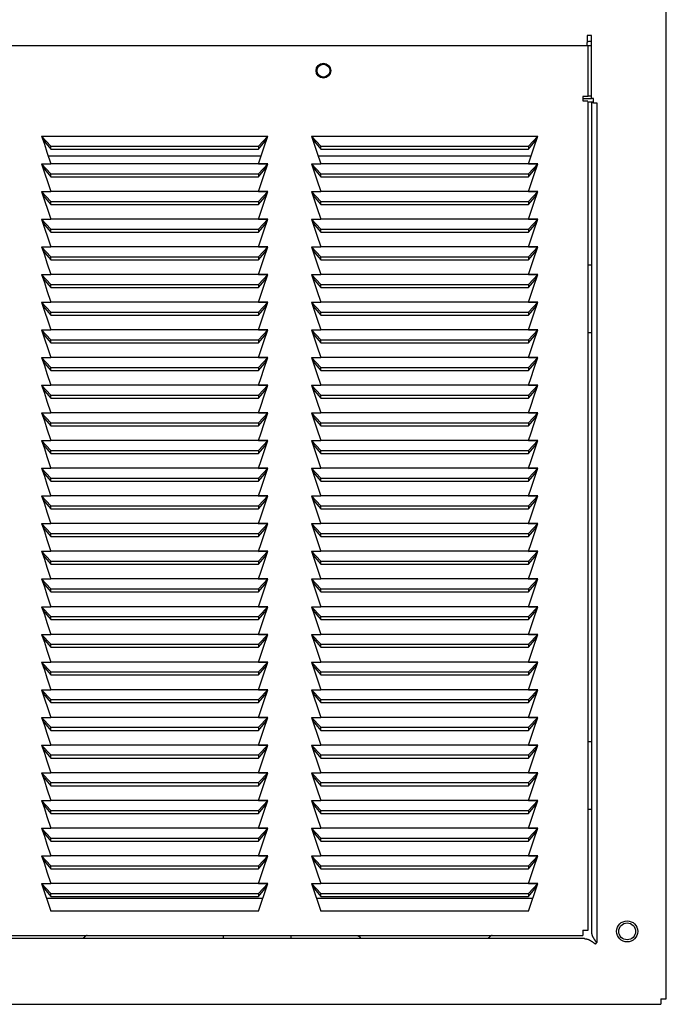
# Model space of a CAD drawing. Extents: x 8 to 124, y 2 to 77.
# Tile 2 of 11: x 17.94 to 27.52, y 6.29 to 20.87. Entities that reach past the tile are written whole.
import ezdxf

# ---------------------------------------------------------------- set-up
doc = ezdxf.new("R2010")
doc.units = 0
doc.layers.add('BODY', color=3, linetype='CONTINUOUS')

msp = doc.modelspace()

# ---------------------------------------------------------------- linework, layer by layer
at = {"layer": 'BODY', "linetype": 'CONTINUOUS'}
for p, q in [((27.521, 6.367), (27.521, 56.364)), ((26.347, 20.636), (26.347, 20.588)), ((26.41, 20.636), (26.347, 20.636)), ((26.347, 20.588), (26.347, 20.531)), ((26.41, 19.703), (26.41, 20.636)), ((9.518, 20.491), (26.363, 20.491)), ((26.347, 20.514), (26.347, 20.531)), ((26.347, 20.492), (26.347, 20.514)), ((26.347, 20.491), (26.347, 20.492)), ((26.363, 19.733), (26.363, 20.491)), ((26.363, 20.491), (26.41, 20.491)), ((26.392, 20.551), (26.41, 20.551)), ((26.282, 19.733), (26.282, 19.671)), ((26.363, 19.733), (26.282, 19.733)), ((26.282, 19.705), (26.41, 19.705)), ((26.363, 19.741), (26.41, 19.741)), ((26.44, 19.703), (26.41, 19.703)), ((26.44, 19.64), (26.44, 19.703)), ((26.282, 19.671), (26.357, 19.671)), ((26.357, 19.655), (26.44, 19.655)), ((26.363, 7.386), (26.363, 19.655)), ((26.41, 19.64), (26.41, 7.362)), ((26.44, 19.64), (26.41, 19.64)), ((26.44, 19.64), (26.491, 19.64)), ((26.491, 19.64), (26.491, 7.199)), ((18.266, 19.146), (21.616, 19.146)), ((18.404, 18.999), (18.266, 19.146)), ((21.616, 19.146), (21.477, 18.999)), ((22.266, 19.146), (25.616, 19.146)), ((22.404, 18.999), (22.266, 19.146)), ((25.616, 19.146), (25.477, 18.999)), ((18.283, 19.094), (18.404, 18.954)), ((18.404, 18.954), (18.404, 18.999)), ((18.404, 18.999), (21.477, 18.999)), ((21.477, 18.954), (21.598, 19.094)), ((21.477, 18.999), (21.477, 18.954)), ((22.283, 19.094), (22.404, 18.954)), ((22.404, 18.999), (25.477, 18.999)), ((22.404, 18.954), (22.404, 18.999)), ((25.477, 18.954), (25.598, 19.094)), ((25.477, 18.999), (25.477, 18.954)), ((18.364, 18.855), (21.518, 18.855)), ((18.404, 18.954), (21.477, 18.954)), ((22.364, 18.855), (25.518, 18.855)), ((22.404, 18.954), (25.477, 18.954)), ((18.266, 18.736), (18.404, 18.736)), ((18.404, 18.589), (18.266, 18.736)), ((18.266, 18.736), (18.404, 18.325)), ((18.283, 18.684), (18.404, 18.544)), ((21.478, 18.736), (18.404, 18.736)), ((21.616, 18.736), (21.477, 18.589)), ((21.477, 18.544), (21.598, 18.684)), ((21.616, 18.736), (21.478, 18.736)), ((21.478, 18.735), (21.616, 18.736)), ((22.266, 18.736), (22.404, 18.736)), ((22.404, 18.589), (22.266, 18.736)), ((22.283, 18.684), (22.404, 18.544)), ((25.478, 18.736), (22.404, 18.736)), ((25.616, 18.736), (25.477, 18.589)), ((25.477, 18.544), (25.598, 18.684)), ((25.616, 18.736), (25.478, 18.736)), ((25.478, 18.735), (25.616, 18.736)), ((18.404, 18.544), (18.404, 18.589)), ((18.404, 18.589), (21.477, 18.589)), ((18.404, 18.544), (21.477, 18.544)), ((21.477, 18.589), (21.477, 18.544)), ((22.404, 18.544), (22.404, 18.589)), ((22.404, 18.589), (25.477, 18.589)), ((22.404, 18.544), (25.477, 18.544)), ((25.477, 18.589), (25.477, 18.544)), ((18.266, 18.326), (18.404, 18.326)), ((18.404, 18.179), (18.266, 18.326)), ((18.266, 18.326), (18.404, 17.915)), ((18.283, 18.274), (18.404, 18.134)), ((21.478, 18.326), (18.404, 18.326)), ((21.616, 18.326), (21.477, 18.179)), ((21.477, 18.134), (21.598, 18.274)), ((21.616, 18.326), (21.478, 18.326)), ((21.478, 18.325), (21.616, 18.326)), ((22.266, 18.326), (22.404, 18.326)), ((22.404, 18.179), (22.266, 18.326)), ((22.283, 18.274), (22.404, 18.134)), ((25.478, 18.326), (22.404, 18.326)), ((25.616, 18.326), (25.477, 18.179)), ((25.477, 18.134), (25.598, 18.274)), ((25.616, 18.326), (25.478, 18.326)), ((25.478, 18.325), (25.616, 18.326)), ((18.404, 18.134), (18.404, 18.179)), ((18.404, 18.179), (21.477, 18.179)), ((18.404, 18.134), (21.477, 18.134)), ((21.477, 18.179), (21.477, 18.134)), ((22.404, 18.179), (25.477, 18.179)), ((22.404, 18.134), (22.404, 18.179)), ((22.404, 18.134), (25.477, 18.134)), ((25.477, 18.179), (25.477, 18.134)), ((18.266, 17.916), (18.404, 17.916)), ((18.404, 17.769), (18.266, 17.916)), ((18.266, 17.916), (18.404, 17.505)), ((18.283, 17.864), (18.404, 17.724)), ((21.478, 17.916), (18.404, 17.916)), ((21.616, 17.916), (21.477, 17.769)), ((21.477, 17.724), (21.598, 17.864)), ((21.616, 17.916), (21.478, 17.916)), ((21.478, 17.915), (21.616, 17.916)), ((22.266, 17.916), (22.404, 17.916)), ((22.404, 17.769), (22.266, 17.916)), ((22.283, 17.864), (22.404, 17.724)), ((25.478, 17.916), (22.404, 17.916)), ((25.616, 17.916), (25.477, 17.769)), ((25.477, 17.724), (25.598, 17.864)), ((25.616, 17.916), (25.478, 17.916)), ((25.478, 17.915), (25.616, 17.916)), ((18.404, 17.724), (18.404, 17.769)), ((18.404, 17.769), (21.477, 17.769)), ((18.404, 17.724), (21.477, 17.724)), ((21.477, 17.769), (21.477, 17.724)), ((22.404, 17.769), (25.477, 17.769)), ((22.404, 17.724), (22.404, 17.769)), ((22.404, 17.724), (25.477, 17.724)), ((25.477, 17.769), (25.477, 17.724)), ((18.266, 17.506), (18.404, 17.506)), ((18.404, 17.359), (18.266, 17.506)), ((21.478, 17.506), (18.404, 17.506)), ((21.616, 17.506), (21.477, 17.359)), ((21.616, 17.506), (21.478, 17.506)), ((21.478, 17.505), (21.616, 17.506)), ((22.266, 17.506), (22.404, 17.506)), ((22.404, 17.359), (22.266, 17.506)), ((25.478, 17.506), (22.404, 17.506)), ((25.616, 17.506), (25.477, 17.359)), ((25.616, 17.506), (25.478, 17.506)), ((25.478, 17.505), (25.616, 17.506)), ((18.283, 17.454), (18.404, 17.314)), ((18.404, 17.359), (21.477, 17.359)), ((18.404, 17.314), (18.404, 17.359)), ((21.477, 17.314), (21.598, 17.454)), ((21.477, 17.359), (21.477, 17.314)), ((22.283, 17.454), (22.404, 17.314)), ((22.404, 17.359), (25.477, 17.359)), ((22.404, 17.314), (22.404, 17.359)), ((25.477, 17.314), (25.598, 17.454)), ((25.477, 17.359), (25.477, 17.314)), ((18.404, 17.314), (21.477, 17.314)), ((22.404, 17.314), (25.477, 17.314)), ((26.363, 17.238), (26.41, 17.238)), ((18.266, 17.096), (18.404, 17.096)), ((18.404, 16.949), (18.266, 17.096)), ((21.478, 17.096), (18.404, 17.096)), ((21.616, 17.096), (21.477, 16.949)), ((21.616, 17.096), (21.478, 17.096)), ((21.478, 17.095), (21.616, 17.096)), ((22.266, 17.096), (22.404, 17.096)), ((22.404, 16.949), (22.266, 17.096)), ((25.478, 17.096), (22.404, 17.096)), ((25.616, 17.096), (25.477, 16.949)), ((25.616, 17.096), (25.478, 17.096)), ((25.478, 17.095), (25.616, 17.096)), ((18.283, 17.044), (18.404, 16.904)), ((18.404, 16.904), (18.404, 16.949)), ((18.404, 16.949), (21.477, 16.949)), ((21.477, 16.904), (21.598, 17.044)), ((21.477, 16.949), (21.477, 16.904)), ((22.283, 17.044), (22.404, 16.904)), ((22.404, 16.949), (25.477, 16.949)), ((22.404, 16.904), (22.404, 16.949)), ((25.477, 16.904), (25.598, 17.044)), ((25.477, 16.949), (25.477, 16.904)), ((18.404, 16.904), (21.477, 16.904)), ((22.404, 16.904), (25.477, 16.904)), ((18.266, 16.686), (18.404, 16.686)), ((18.404, 16.539), (18.266, 16.686)), ((18.266, 16.686), (18.404, 16.275)), ((18.283, 16.634), (18.404, 16.494)), ((21.478, 16.686), (18.404, 16.686)), ((21.616, 16.686), (21.477, 16.539)), ((21.477, 16.494), (21.598, 16.634)), ((21.616, 16.686), (21.478, 16.686)), ((21.478, 16.685), (21.616, 16.686)), ((22.266, 16.686), (22.404, 16.686)), ((22.404, 16.539), (22.266, 16.686)), ((22.283, 16.634), (22.404, 16.494)), ((25.478, 16.686), (22.404, 16.686)), ((25.616, 16.686), (25.477, 16.539)), ((25.477, 16.494), (25.598, 16.634)), ((25.616, 16.686), (25.478, 16.686)), ((25.478, 16.685), (25.616, 16.686)), ((18.404, 16.494), (18.404, 16.539)), ((18.404, 16.539), (21.477, 16.539)), ((18.404, 16.494), (21.477, 16.494)), ((21.477, 16.539), (21.477, 16.494)), ((22.404, 16.494), (22.404, 16.539)), ((22.404, 16.539), (25.477, 16.539)), ((22.404, 16.494), (25.477, 16.494)), ((25.477, 16.539), (25.477, 16.494)), ((18.266, 16.276), (18.404, 16.276)), ((18.404, 16.129), (18.266, 16.276)), ((18.266, 16.276), (18.404, 15.865)), ((18.283, 16.224), (18.404, 16.084)), ((21.478, 16.276), (18.404, 16.276)), ((21.616, 16.276), (21.477, 16.129)), ((21.477, 16.084), (21.598, 16.224)), ((21.616, 16.276), (21.478, 16.276)), ((21.478, 16.275), (21.616, 16.276)), ((22.266, 16.276), (22.404, 16.276)), ((22.404, 16.129), (22.266, 16.276)), ((22.283, 16.224), (22.404, 16.084)), ((25.478, 16.276), (22.404, 16.276)), ((25.616, 16.276), (25.477, 16.129)), ((25.477, 16.084), (25.598, 16.224)), ((25.616, 16.276), (25.478, 16.276)), ((25.478, 16.275), (25.616, 16.276)), ((26.363, 16.238), (26.41, 16.238)), ((18.404, 16.129), (21.477, 16.129)), ((18.404, 16.084), (18.404, 16.129)), ((18.404, 16.084), (21.477, 16.084)), ((21.477, 16.129), (21.477, 16.084)), ((22.404, 16.084), (22.404, 16.129)), ((22.404, 16.129), (25.477, 16.129)), ((22.404, 16.084), (25.477, 16.084)), ((25.477, 16.129), (25.477, 16.084)), ((18.266, 15.866), (18.404, 15.866)), ((18.404, 15.719), (18.266, 15.866)), ((18.283, 15.814), (18.404, 15.674)), ((21.478, 15.866), (18.404, 15.866)), ((21.616, 15.866), (21.477, 15.719)), ((21.477, 15.674), (21.598, 15.814)), ((21.616, 15.866), (21.478, 15.866)), ((21.478, 15.865), (21.616, 15.866)), ((22.266, 15.866), (22.404, 15.866)), ((22.404, 15.719), (22.266, 15.866)), ((22.283, 15.814), (22.404, 15.674)), ((25.478, 15.866), (22.404, 15.866)), ((25.616, 15.866), (25.477, 15.719)), ((25.477, 15.674), (25.598, 15.814)), ((25.616, 15.866), (25.478, 15.866)), ((25.478, 15.865), (25.616, 15.866)), ((18.404, 15.719), (21.477, 15.719)), ((18.404, 15.674), (18.404, 15.719)), ((18.404, 15.674), (21.477, 15.674)), ((21.477, 15.719), (21.477, 15.674)), ((22.404, 15.719), (25.477, 15.719)), ((22.404, 15.674), (22.404, 15.719)), ((22.404, 15.674), (25.477, 15.674)), ((25.477, 15.719), (25.477, 15.674)), ((18.266, 15.456), (18.404, 15.456)), ((18.404, 15.309), (18.266, 15.456)), ((18.283, 15.404), (18.404, 15.264)), ((21.478, 15.456), (18.404, 15.456)), ((21.616, 15.456), (21.477, 15.309)), ((21.477, 15.264), (21.598, 15.404)), ((21.616, 15.456), (21.478, 15.456)), ((21.478, 15.455), (21.616, 15.456)), ((22.266, 15.456), (22.404, 15.456)), ((22.404, 15.309), (22.266, 15.456)), ((22.283, 15.404), (22.404, 15.264)), ((25.478, 15.456), (22.404, 15.456)), ((25.616, 15.456), (25.477, 15.309)), ((25.477, 15.264), (25.598, 15.404)), ((25.616, 15.456), (25.478, 15.456)), ((25.478, 15.455), (25.616, 15.456)), ((18.404, 15.309), (21.477, 15.309)), ((18.404, 15.264), (18.404, 15.309)), ((18.404, 15.264), (21.477, 15.264)), ((21.477, 15.309), (21.477, 15.264)), ((22.404, 15.264), (22.404, 15.309)), ((22.404, 15.309), (25.477, 15.309)), ((22.404, 15.264), (25.477, 15.264)), ((25.477, 15.309), (25.477, 15.264)), ((18.266, 15.046), (18.404, 15.046)), ((18.404, 14.899), (18.266, 15.046)), ((21.478, 15.046), (18.404, 15.046)), ((21.616, 15.046), (21.477, 14.899)), ((21.616, 15.046), (21.478, 15.046)), ((21.478, 15.045), (21.616, 15.046)), ((22.266, 15.046), (22.404, 15.046)), ((22.404, 14.899), (22.266, 15.046)), ((25.478, 15.046), (22.404, 15.046)), ((25.616, 15.046), (25.477, 14.899)), ((25.616, 15.046), (25.478, 15.046)), ((25.478, 15.045), (25.616, 15.046)), ((18.283, 14.994), (18.404, 14.854)), ((18.404, 14.854), (18.404, 14.899)), ((18.404, 14.899), (21.477, 14.899)), ((21.477, 14.854), (21.598, 14.994)), ((21.477, 14.899), (21.477, 14.854)), ((22.283, 14.994), (22.404, 14.854)), ((22.404, 14.854), (22.404, 14.899)), ((22.404, 14.899), (25.477, 14.899)), ((25.477, 14.854), (25.598, 14.994)), ((25.477, 14.899), (25.477, 14.854)), ((18.404, 14.854), (21.477, 14.854)), ((22.404, 14.854), (25.477, 14.854)), ((18.266, 14.636), (18.404, 14.636)), ((18.404, 14.489), (18.266, 14.636)), ((21.478, 14.636), (18.404, 14.636)), ((21.616, 14.636), (21.477, 14.489)), ((21.616, 14.636), (21.478, 14.636)), ((21.478, 14.635), (21.616, 14.636)), ((22.266, 14.636), (22.404, 14.636)), ((22.404, 14.489), (22.266, 14.636)), ((25.478, 14.636), (22.404, 14.636)), ((25.616, 14.636), (25.477, 14.489)), ((25.616, 14.636), (25.478, 14.636)), ((25.478, 14.635), (25.616, 14.636)), ((18.283, 14.584), (18.404, 14.444)), ((18.404, 14.444), (18.404, 14.489)), ((18.404, 14.489), (21.477, 14.489)), ((18.404, 14.444), (21.477, 14.444)), ((21.477, 14.444), (21.598, 14.584)), ((21.477, 14.489), (21.477, 14.444)), ((22.283, 14.584), (22.404, 14.444)), ((22.404, 14.489), (25.477, 14.489)), ((22.404, 14.444), (22.404, 14.489)), ((22.404, 14.444), (25.477, 14.444)), ((25.477, 14.444), (25.598, 14.584)), ((25.477, 14.489), (25.477, 14.444)), ((18.266, 14.226), (18.404, 14.226)), ((18.404, 14.079), (18.266, 14.226)), ((18.283, 14.174), (18.404, 14.034)), ((21.478, 14.226), (18.404, 14.226)), ((21.616, 14.226), (21.477, 14.079)), ((21.477, 14.034), (21.598, 14.174)), ((21.616, 14.226), (21.478, 14.226)), ((21.478, 14.225), (21.616, 14.226)), ((22.266, 14.226), (22.404, 14.226)), ((22.404, 14.079), (22.266, 14.226)), ((22.283, 14.174), (22.404, 14.034)), ((25.478, 14.226), (22.404, 14.226)), ((25.616, 14.226), (25.477, 14.079)), ((25.477, 14.034), (25.598, 14.174)), ((25.616, 14.226), (25.478, 14.226)), ((25.478, 14.225), (25.616, 14.226)), ((18.404, 14.079), (21.477, 14.079)), ((18.404, 14.034), (18.404, 14.079)), ((18.404, 14.034), (21.477, 14.034)), ((21.477, 14.079), (21.477, 14.034)), ((22.404, 14.034), (22.404, 14.079)), ((22.404, 14.079), (25.477, 14.079)), ((22.404, 14.034), (25.477, 14.034)), ((25.477, 14.079), (25.477, 14.034)), ((18.266, 13.816), (18.404, 13.816)), ((18.404, 13.669), (18.266, 13.816)), ((18.283, 13.764), (18.404, 13.624)), ((21.478, 13.816), (18.404, 13.816)), ((21.616, 13.816), (21.477, 13.669)), ((21.477, 13.624), (21.598, 13.764)), ((21.616, 13.816), (21.478, 13.816)), ((21.478, 13.815), (21.616, 13.816)), ((22.266, 13.816), (22.404, 13.816)), ((22.404, 13.669), (22.266, 13.816)), ((22.283, 13.764), (22.404, 13.624)), ((25.478, 13.816), (22.404, 13.816)), ((25.616, 13.816), (25.477, 13.669)), ((25.477, 13.624), (25.598, 13.764)), ((25.616, 13.816), (25.478, 13.816)), ((25.478, 13.815), (25.616, 13.816)), ((18.404, 13.624), (18.404, 13.669)), ((18.404, 13.669), (21.477, 13.669)), ((18.404, 13.624), (21.477, 13.624)), ((21.477, 13.669), (21.477, 13.624)), ((22.404, 13.669), (25.477, 13.669)), ((22.404, 13.624), (22.404, 13.669)), ((22.404, 13.624), (25.477, 13.624)), ((25.477, 13.669), (25.477, 13.624)), ((18.266, 13.406), (18.404, 13.406)), ((18.404, 13.259), (18.266, 13.406)), ((18.283, 13.354), (18.404, 13.214)), ((21.478, 13.406), (18.404, 13.406)), ((21.616, 13.406), (21.477, 13.259)), ((21.477, 13.214), (21.598, 13.354)), ((21.616, 13.406), (21.478, 13.406)), ((21.478, 13.405), (21.616, 13.406)), ((22.266, 13.406), (22.404, 13.406)), ((22.404, 13.259), (22.266, 13.406)), ((22.283, 13.354), (22.404, 13.214)), ((25.478, 13.406), (22.404, 13.406)), ((25.616, 13.406), (25.477, 13.259)), ((25.477, 13.214), (25.598, 13.354)), ((25.616, 13.406), (25.478, 13.406)), ((25.478, 13.405), (25.616, 13.406)), ((18.404, 13.214), (18.404, 13.259)), ((18.404, 13.259), (21.477, 13.259)), ((18.404, 13.214), (21.477, 13.214)), ((21.477, 13.259), (21.477, 13.214)), ((22.404, 13.259), (25.477, 13.259)), ((22.404, 13.214), (22.404, 13.259)), ((22.404, 13.214), (25.477, 13.214)), ((25.477, 13.259), (25.477, 13.214)), ((18.266, 12.996), (18.404, 12.996)), ((18.404, 12.849), (18.266, 12.996)), ((21.478, 12.996), (18.404, 12.996)), ((21.616, 12.996), (21.477, 12.849)), ((21.616, 12.996), (21.478, 12.996)), ((21.478, 12.995), (21.616, 12.996)), ((22.266, 12.996), (22.404, 12.996)), ((22.404, 12.849), (22.266, 12.996)), ((25.478, 12.996), (22.404, 12.996)), ((25.616, 12.996), (25.477, 12.849)), ((25.616, 12.996), (25.478, 12.996)), ((25.478, 12.995), (25.616, 12.996)), ((18.283, 12.944), (18.404, 12.804)), ((18.404, 12.849), (21.477, 12.849)), ((18.404, 12.804), (18.404, 12.849)), ((21.477, 12.804), (21.598, 12.944)), ((21.477, 12.849), (21.477, 12.804)), ((22.283, 12.944), (22.404, 12.804)), ((22.404, 12.849), (25.477, 12.849)), ((22.404, 12.804), (22.404, 12.849)), ((25.477, 12.804), (25.598, 12.944)), ((25.477, 12.849), (25.477, 12.804)), ((18.404, 12.804), (21.477, 12.804)), ((22.404, 12.804), (25.477, 12.804)), ((18.266, 12.586), (18.404, 12.586)), ((18.404, 12.439), (18.266, 12.586)), ((21.478, 12.586), (18.404, 12.586)), ((21.616, 12.586), (21.477, 12.439)), ((21.616, 12.586), (21.478, 12.586)), ((21.478, 12.585), (21.616, 12.586)), ((22.266, 12.586), (22.404, 12.586)), ((22.404, 12.439), (22.266, 12.586)), ((25.478, 12.586), (22.404, 12.586)), ((25.616, 12.586), (25.477, 12.439)), ((25.616, 12.586), (25.478, 12.586)), ((25.478, 12.585), (25.616, 12.586)), ((18.283, 12.534), (18.404, 12.394)), ((18.404, 12.439), (21.477, 12.439)), ((18.404, 12.394), (18.404, 12.439)), ((21.477, 12.394), (21.598, 12.534)), ((21.477, 12.439), (21.477, 12.394)), ((22.283, 12.534), (22.404, 12.394)), ((22.404, 12.394), (22.404, 12.439)), ((22.404, 12.439), (25.477, 12.439)), ((25.477, 12.394), (25.598, 12.534)), ((25.477, 12.439), (25.477, 12.394)), ((18.404, 12.394), (21.477, 12.394)), ((22.404, 12.394), (25.477, 12.394)), ((18.266, 12.176), (18.404, 12.176)), ((18.404, 12.029), (18.266, 12.176)), ((18.283, 12.124), (18.404, 11.984)), ((21.478, 12.176), (18.404, 12.176)), ((21.616, 12.176), (21.477, 12.029)), ((21.477, 11.984), (21.598, 12.124)), ((21.616, 12.176), (21.478, 12.176)), ((21.478, 12.175), (21.616, 12.176)), ((22.266, 12.176), (22.404, 12.176)), ((22.404, 12.029), (22.266, 12.176)), ((22.283, 12.124), (22.404, 11.984)), ((25.478, 12.176), (22.404, 12.176)), ((25.616, 12.176), (25.477, 12.029)), ((25.477, 11.984), (25.598, 12.124)), ((25.616, 12.176), (25.478, 12.176)), ((25.478, 12.175), (25.616, 12.176)), ((18.404, 12.029), (21.477, 12.029)), ((18.404, 11.984), (18.404, 12.029)), ((18.404, 11.984), (21.477, 11.984)), ((21.477, 12.029), (21.477, 11.984)), ((22.404, 11.984), (22.404, 12.029)), ((22.404, 12.029), (25.477, 12.029)), ((22.404, 11.984), (25.477, 11.984)), ((25.477, 12.029), (25.477, 11.984)), ((18.266, 11.766), (18.404, 11.766)), ((18.404, 11.619), (18.266, 11.766)), ((18.283, 11.714), (18.404, 11.574)), ((21.478, 11.766), (18.404, 11.766)), ((21.616, 11.766), (21.477, 11.619)), ((21.477, 11.574), (21.598, 11.714)), ((21.616, 11.766), (21.478, 11.766)), ((21.478, 11.765), (21.616, 11.766)), ((22.266, 11.766), (22.404, 11.766)), ((22.404, 11.619), (22.266, 11.766)), ((22.283, 11.714), (22.404, 11.574)), ((25.478, 11.766), (22.404, 11.766)), ((25.616, 11.766), (25.477, 11.619)), ((25.477, 11.574), (25.598, 11.714)), ((25.616, 11.766), (25.478, 11.766)), ((25.478, 11.765), (25.616, 11.766)), ((18.404, 11.574), (18.404, 11.619)), ((18.404, 11.619), (21.477, 11.619)), ((18.404, 11.574), (21.477, 11.574)), ((21.477, 11.619), (21.477, 11.574)), ((22.404, 11.574), (22.404, 11.619)), ((22.404, 11.619), (25.477, 11.619)), ((22.404, 11.574), (25.477, 11.574)), ((25.477, 11.619), (25.477, 11.574)), ((18.266, 11.356), (18.404, 11.356)), ((18.404, 11.209), (18.266, 11.356)), ((18.283, 11.304), (18.404, 11.164)), ((21.478, 11.356), (18.404, 11.356)), ((21.616, 11.356), (21.477, 11.209)), ((21.477, 11.164), (21.598, 11.304)), ((21.616, 11.356), (21.478, 11.356)), ((21.478, 11.355), (21.616, 11.356)), ((22.266, 11.356), (22.404, 11.356)), ((22.404, 11.209), (22.266, 11.356)), ((22.283, 11.304), (22.404, 11.164)), ((25.478, 11.356), (22.404, 11.356)), ((25.616, 11.356), (25.477, 11.209)), ((25.477, 11.164), (25.598, 11.304)), ((25.616, 11.356), (25.478, 11.356)), ((25.478, 11.355), (25.616, 11.356)), ((18.404, 11.164), (18.404, 11.209)), ((18.404, 11.209), (21.477, 11.209)), ((18.404, 11.164), (21.477, 11.164)), ((21.477, 11.209), (21.477, 11.164)), ((22.404, 11.164), (22.404, 11.209)), ((22.404, 11.209), (25.477, 11.209)), ((22.404, 11.164), (25.477, 11.164)), ((25.477, 11.209), (25.477, 11.164)), ((18.266, 10.946), (18.404, 10.946)), ((18.404, 10.799), (18.266, 10.946)), ((18.266, 10.946), (18.404, 10.535)), ((21.478, 10.946), (18.404, 10.946)), ((21.616, 10.946), (21.477, 10.799)), ((21.616, 10.946), (21.478, 10.946)), ((21.478, 10.945), (21.616, 10.946)), ((22.266, 10.946), (22.404, 10.946)), ((22.404, 10.799), (22.266, 10.946)), ((25.478, 10.946), (22.404, 10.946)), ((25.616, 10.946), (25.477, 10.799)), ((25.616, 10.946), (25.478, 10.946)), ((25.478, 10.945), (25.616, 10.946)), ((18.283, 10.894), (18.404, 10.754)), ((18.404, 10.799), (21.477, 10.799)), ((18.404, 10.754), (18.404, 10.799)), ((21.477, 10.754), (21.598, 10.894)), ((21.477, 10.799), (21.477, 10.754)), ((22.283, 10.894), (22.404, 10.754)), ((22.404, 10.754), (22.404, 10.799)), ((22.404, 10.799), (25.477, 10.799)), ((25.477, 10.754), (25.598, 10.894)), ((25.477, 10.799), (25.477, 10.754)), ((18.404, 10.754), (21.477, 10.754)), ((22.404, 10.754), (25.477, 10.754)), ((18.266, 10.536), (18.404, 10.536)), ((18.404, 10.389), (18.266, 10.536)), ((21.478, 10.536), (18.404, 10.536)), ((21.616, 10.536), (21.477, 10.389)), ((21.616, 10.536), (21.478, 10.536)), ((21.478, 10.535), (21.616, 10.536)), ((22.266, 10.536), (22.404, 10.536)), ((22.404, 10.389), (22.266, 10.536)), ((25.478, 10.536), (22.404, 10.536)), ((25.616, 10.536), (25.477, 10.389)), ((25.616, 10.536), (25.478, 10.536)), ((25.478, 10.535), (25.616, 10.536)), ((18.283, 10.484), (18.404, 10.344)), ((18.404, 10.344), (18.404, 10.389)), ((18.404, 10.389), (21.477, 10.389)), ((21.477, 10.344), (21.598, 10.484)), ((21.477, 10.389), (21.477, 10.344)), ((22.283, 10.484), (22.404, 10.344)), ((22.404, 10.344), (22.404, 10.389)), ((22.404, 10.389), (25.477, 10.389)), ((25.477, 10.344), (25.598, 10.484)), ((25.477, 10.389), (25.477, 10.344)), ((18.404, 10.344), (21.477, 10.344)), ((22.404, 10.344), (25.477, 10.344)), ((18.266, 10.126), (18.404, 10.126)), ((18.404, 9.979), (18.266, 10.126)), ((18.283, 10.074), (18.404, 9.934)), ((21.478, 10.126), (18.404, 10.126)), ((21.616, 10.126), (21.477, 9.979)), ((21.477, 9.934), (21.598, 10.074)), ((21.616, 10.126), (21.478, 10.126)), ((21.478, 10.125), (21.616, 10.126)), ((22.266, 10.126), (22.404, 10.126)), ((22.404, 9.979), (22.266, 10.126)), ((22.283, 10.074), (22.404, 9.934)), ((25.478, 10.126), (22.404, 10.126)), ((25.616, 10.126), (25.477, 9.979)), ((25.477, 9.934), (25.598, 10.074)), ((25.616, 10.126), (25.478, 10.126)), ((25.478, 10.125), (25.616, 10.126)), ((26.363, 10.178), (26.41, 10.178)), ((18.404, 9.979), (21.477, 9.979)), ((18.404, 9.934), (18.404, 9.979)), ((18.404, 9.934), (21.477, 9.934)), ((21.477, 9.979), (21.477, 9.934)), ((22.404, 9.979), (25.477, 9.979)), ((22.404, 9.934), (22.404, 9.979)), ((22.404, 9.934), (25.477, 9.934)), ((25.477, 9.979), (25.477, 9.934)), ((18.266, 9.716), (18.404, 9.716)), ((18.404, 9.569), (18.266, 9.716)), ((18.283, 9.664), (18.404, 9.524)), ((21.478, 9.716), (18.404, 9.716)), ((21.616, 9.716), (21.477, 9.569)), ((21.477, 9.524), (21.598, 9.664)), ((21.616, 9.716), (21.478, 9.716)), ((21.478, 9.715), (21.616, 9.716)), ((22.266, 9.716), (22.404, 9.716)), ((22.404, 9.569), (22.266, 9.716)), ((22.283, 9.664), (22.404, 9.524)), ((25.478, 9.716), (22.404, 9.716)), ((25.616, 9.716), (25.477, 9.569)), ((25.477, 9.524), (25.598, 9.664)), ((25.616, 9.716), (25.478, 9.716)), ((25.478, 9.715), (25.616, 9.716)), ((18.404, 9.569), (21.477, 9.569)), ((18.404, 9.524), (18.404, 9.569)), ((18.404, 9.524), (21.477, 9.524)), ((21.477, 9.569), (21.477, 9.524)), ((22.404, 9.524), (22.404, 9.569)), ((22.404, 9.569), (25.477, 9.569)), ((22.404, 9.524), (25.477, 9.524)), ((25.477, 9.569), (25.477, 9.524)), ((18.266, 9.306), (18.404, 9.306)), ((18.404, 9.159), (18.266, 9.306)), ((18.283, 9.254), (18.404, 9.114)), ((21.478, 9.306), (18.404, 9.306)), ((21.616, 9.306), (21.477, 9.159)), ((21.477, 9.114), (21.598, 9.254)), ((21.616, 9.306), (21.478, 9.306)), ((21.478, 9.305), (21.616, 9.306)), ((22.266, 9.306), (22.404, 9.306)), ((22.404, 9.159), (22.266, 9.306)), ((22.283, 9.254), (22.404, 9.114)), ((25.478, 9.306), (22.404, 9.306)), ((25.616, 9.306), (25.477, 9.159)), ((25.477, 9.114), (25.598, 9.254)), ((25.616, 9.306), (25.478, 9.306)), ((25.478, 9.305), (25.616, 9.306)), ((18.404, 9.159), (21.477, 9.159)), ((18.404, 9.114), (18.404, 9.159)), ((18.404, 9.114), (21.477, 9.114)), ((21.477, 9.159), (21.477, 9.114)), ((22.404, 9.114), (22.404, 9.159)), ((22.404, 9.159), (25.477, 9.159)), ((22.404, 9.114), (25.477, 9.114)), ((25.477, 9.159), (25.477, 9.114)), ((26.363, 9.178), (26.41, 9.178)), ((18.266, 8.896), (18.404, 8.896)), ((18.404, 8.749), (18.266, 8.896)), ((18.283, 8.844), (18.404, 8.704)), ((21.478, 8.896), (18.404, 8.896)), ((21.616, 8.896), (21.477, 8.749)), ((21.477, 8.704), (21.598, 8.844)), ((21.616, 8.896), (21.478, 8.896)), ((21.478, 8.895), (21.616, 8.896)), ((22.266, 8.896), (22.404, 8.896)), ((22.404, 8.749), (22.266, 8.896)), ((22.283, 8.844), (22.404, 8.704)), ((25.478, 8.896), (22.404, 8.896)), ((25.616, 8.896), (25.477, 8.749)), ((25.477, 8.704), (25.598, 8.844)), ((25.616, 8.896), (25.478, 8.896)), ((25.478, 8.895), (25.616, 8.896)), ((18.404, 8.704), (18.404, 8.749)), ((18.404, 8.749), (21.477, 8.749)), ((18.404, 8.704), (21.477, 8.704)), ((21.477, 8.749), (21.477, 8.704)), ((22.404, 8.749), (25.477, 8.749)), ((22.404, 8.704), (22.404, 8.749)), ((22.404, 8.704), (25.477, 8.704)), ((25.477, 8.749), (25.477, 8.704)), ((18.266, 8.486), (18.404, 8.486)), ((18.404, 8.339), (18.266, 8.486)), ((21.478, 8.486), (18.404, 8.486)), ((21.616, 8.486), (21.477, 8.339)), ((21.616, 8.486), (21.478, 8.486)), ((21.478, 8.485), (21.616, 8.486)), ((22.266, 8.486), (22.404, 8.486)), ((22.404, 8.339), (22.266, 8.486)), ((25.478, 8.486), (22.404, 8.486)), ((25.616, 8.486), (25.477, 8.339)), ((25.616, 8.486), (25.478, 8.486)), ((25.478, 8.485), (25.616, 8.486)), ((18.283, 8.434), (18.404, 8.294)), ((18.404, 8.339), (21.477, 8.339)), ((18.404, 8.294), (18.404, 8.339)), ((21.477, 8.294), (21.598, 8.434)), ((21.477, 8.339), (21.477, 8.294)), ((22.283, 8.434), (22.404, 8.294)), ((22.404, 8.294), (22.404, 8.339)), ((22.404, 8.339), (25.477, 8.339)), ((25.477, 8.294), (25.598, 8.434)), ((25.477, 8.339), (25.477, 8.294)), ((18.404, 8.294), (21.477, 8.294)), ((22.404, 8.294), (25.477, 8.294)), ((18.266, 8.076), (18.404, 8.076)), ((18.404, 7.929), (18.266, 8.076)), ((18.266, 8.076), (18.404, 7.665)), ((18.283, 8.024), (18.404, 7.884)), ((21.478, 8.076), (18.404, 8.076)), ((21.616, 8.076), (21.477, 7.929)), ((21.477, 7.665), (21.616, 8.076)), ((21.477, 7.884), (21.598, 8.024)), ((21.616, 8.076), (21.478, 8.076)), ((21.478, 8.075), (21.616, 8.076)), ((22.266, 8.076), (22.404, 8.076)), ((22.404, 7.929), (22.266, 8.076)), ((22.266, 8.076), (22.404, 7.665)), ((22.283, 8.024), (22.404, 7.884)), ((25.478, 8.076), (22.404, 8.076)), ((25.616, 8.076), (25.477, 7.929)), ((25.477, 7.665), (25.616, 8.076)), ((25.477, 7.884), (25.598, 8.024)), ((25.616, 8.076), (25.478, 8.076)), ((25.478, 8.075), (25.616, 8.076)), ((18.404, 7.929), (21.477, 7.929)), ((18.404, 7.884), (18.404, 7.929)), ((18.404, 7.884), (21.477, 7.884)), ((21.477, 7.929), (21.477, 7.884)), ((22.404, 7.929), (25.477, 7.929)), ((22.404, 7.884), (22.404, 7.929)), ((22.404, 7.884), (25.477, 7.884)), ((25.477, 7.929), (25.477, 7.884)), ((21.541, 7.855), (18.34, 7.855)), ((25.541, 7.855), (22.34, 7.855)), ((21.477, 7.665), (18.404, 7.665)), ((25.477, 7.665), (22.404, 7.665)), ((9.6, 7.305), (26.282, 7.305)), ((20.956, 7.305), (20.956, 7.259)), ((21.956, 7.305), (21.956, 7.259)), ((26.282, 7.386), (26.282, 7.305)), ((26.282, 7.386), (26.363, 7.386)), ((26.307, 7.259), (9.574, 7.259)), ((18.885, 7.259), (18.894, 7.273)), ((22.997, 7.259), (22.988, 7.273)), ((24.885, 7.259), (24.894, 7.273)), ((26.47, 7.178), (26.491, 7.199)), ((8.442, 6.286), (27.44, 6.286)), ((27.44, 6.367), (27.44, 6.286)), ((27.44, 6.367), (27.521, 6.367)), ((27.441, 6.366), (27.44, 6.366)), ((27.441, 6.367), (27.441, 6.366))]:
    msp.add_line(p, q, dxfattribs=at)
at = {"layer": 'BODY', "linetype": 'CONTINUOUS', "flags": 128}
for points in [[(18.266, 19.146), (18.306, 19.028), (18.345, 18.91), (18.404, 18.735)], [(21.478, 18.736), (21.517, 18.853), (21.557, 18.972), (21.616, 19.146)], [(22.266, 19.146), (22.306, 19.028), (22.345, 18.91), (22.404, 18.735)], [(25.478, 18.736), (25.517, 18.853), (25.557, 18.972), (25.616, 19.146)], [(21.478, 18.326), (21.517, 18.443), (21.557, 18.562), (21.616, 18.736)], [(22.266, 18.736), (22.306, 18.618), (22.345, 18.5), (22.404, 18.325)], [(25.478, 18.326), (25.517, 18.443), (25.557, 18.562), (25.616, 18.736)], [(21.478, 17.916), (21.517, 18.033), (21.557, 18.152), (21.616, 18.326)], [(22.266, 18.326), (22.306, 18.208), (22.345, 18.09), (22.404, 17.915)], [(25.478, 17.916), (25.517, 18.033), (25.557, 18.152), (25.616, 18.326)], [(21.478, 17.506), (21.517, 17.623), (21.557, 17.742), (21.616, 17.916)], [(22.266, 17.916), (22.306, 17.798), (22.345, 17.68), (22.404, 17.505)], [(25.478, 17.506), (25.517, 17.623), (25.557, 17.742), (25.616, 17.916)], [(18.266, 17.506), (18.306, 17.388), (18.345, 17.27), (18.404, 17.095)], [(21.478, 17.096), (21.517, 17.213), (21.557, 17.332), (21.616, 17.506)], [(22.266, 17.506), (22.306, 17.388), (22.345, 17.27), (22.404, 17.095)], [(25.478, 17.096), (25.517, 17.213), (25.557, 17.332), (25.616, 17.506)], [(18.266, 17.096), (18.306, 16.978), (18.345, 16.86), (18.404, 16.685)], [(21.478, 16.686), (21.517, 16.803), (21.557, 16.922), (21.616, 17.096)], [(22.266, 17.096), (22.306, 16.978), (22.345, 16.86), (22.404, 16.685)], [(25.478, 16.686), (25.517, 16.803), (25.557, 16.922), (25.616, 17.096)], [(21.478, 16.276), (21.517, 16.393), (21.557, 16.512), (21.616, 16.686)], [(22.266, 16.686), (22.306, 16.568), (22.345, 16.45), (22.404, 16.275)], [(25.478, 16.276), (25.517, 16.393), (25.557, 16.512), (25.616, 16.686)], [(21.478, 15.866), (21.517, 15.983), (21.557, 16.102), (21.616, 16.276)], [(22.266, 16.276), (22.306, 16.158), (22.345, 16.04), (22.404, 15.865)], [(25.478, 15.866), (25.517, 15.983), (25.557, 16.102), (25.616, 16.276)], [(18.266, 15.866), (18.306, 15.748), (18.345, 15.63), (18.404, 15.455)], [(21.478, 15.456), (21.517, 15.573), (21.557, 15.692), (21.616, 15.866)], [(22.266, 15.866), (22.306, 15.748), (22.345, 15.63), (22.404, 15.455)], [(25.478, 15.456), (25.517, 15.573), (25.557, 15.692), (25.616, 15.866)], [(18.266, 15.456), (18.306, 15.338), (18.345, 15.22), (18.404, 15.045)], [(21.478, 15.046), (21.517, 15.163), (21.557, 15.282), (21.616, 15.456)], [(22.266, 15.456), (22.306, 15.338), (22.345, 15.22), (22.404, 15.045)], [(25.478, 15.046), (25.517, 15.163), (25.557, 15.282), (25.616, 15.456)], [(18.266, 15.046), (18.306, 14.928), (18.345, 14.81), (18.404, 14.635)], [(21.478, 14.636), (21.517, 14.753), (21.557, 14.872), (21.616, 15.046)], [(22.266, 15.046), (22.306, 14.928), (22.345, 14.81), (22.404, 14.635)], [(25.478, 14.636), (25.517, 14.753), (25.557, 14.872), (25.616, 15.046)], [(18.266, 14.636), (18.306, 14.518), (18.345, 14.4), (18.404, 14.225)], [(21.478, 14.226), (21.517, 14.343), (21.557, 14.462), (21.616, 14.636)], [(22.266, 14.636), (22.306, 14.518), (22.345, 14.4), (22.404, 14.225)], [(25.478, 14.226), (25.517, 14.343), (25.557, 14.462), (25.616, 14.636)], [(18.266, 14.226), (18.306, 14.108), (18.345, 13.99), (18.404, 13.815)], [(21.478, 13.816), (21.517, 13.933), (21.557, 14.052), (21.616, 14.226)], [(22.266, 14.226), (22.306, 14.108), (22.345, 13.99), (22.404, 13.815)], [(25.478, 13.816), (25.517, 13.933), (25.557, 14.052), (25.616, 14.226)], [(18.266, 13.816), (18.306, 13.698), (18.345, 13.58), (18.404, 13.405)], [(21.478, 13.406), (21.517, 13.523), (21.557, 13.642), (21.616, 13.816)], [(22.266, 13.816), (22.306, 13.698), (22.345, 13.58), (22.404, 13.405)], [(25.478, 13.406), (25.517, 13.523), (25.557, 13.642), (25.616, 13.816)], [(18.266, 13.406), (18.306, 13.288), (18.345, 13.17), (18.404, 12.995)], [(21.478, 12.996), (21.517, 13.113), (21.557, 13.232), (21.616, 13.406)], [(22.266, 13.406), (22.306, 13.288), (22.345, 13.17), (22.404, 12.995)], [(25.478, 12.996), (25.517, 13.113), (25.557, 13.232), (25.616, 13.406)], [(18.266, 12.996), (18.306, 12.878), (18.345, 12.76), (18.404, 12.585)], [(21.478, 12.586), (21.517, 12.703), (21.557, 12.822), (21.616, 12.996)], [(22.266, 12.996), (22.306, 12.878), (22.345, 12.76), (22.404, 12.585)], [(25.478, 12.586), (25.517, 12.703), (25.557, 12.822), (25.616, 12.996)], [(18.266, 12.586), (18.306, 12.468), (18.345, 12.35), (18.404, 12.175)], [(21.478, 12.176), (21.517, 12.293), (21.557, 12.412), (21.616, 12.586)], [(22.266, 12.586), (22.306, 12.468), (22.345, 12.35), (22.404, 12.175)], [(25.478, 12.176), (25.517, 12.293), (25.557, 12.412), (25.616, 12.586)], [(18.266, 12.176), (18.306, 12.058), (18.345, 11.94), (18.404, 11.765)], [(21.478, 11.766), (21.517, 11.883), (21.557, 12.002), (21.616, 12.176)], [(22.266, 12.176), (22.306, 12.058), (22.345, 11.94), (22.404, 11.765)], [(25.478, 11.766), (25.517, 11.883), (25.557, 12.002), (25.616, 12.176)], [(18.266, 11.766), (18.306, 11.648), (18.345, 11.53), (18.404, 11.355)], [(21.478, 11.356), (21.517, 11.473), (21.557, 11.592), (21.616, 11.766)], [(22.266, 11.766), (22.306, 11.648), (22.345, 11.53), (22.404, 11.355)], [(25.478, 11.356), (25.517, 11.473), (25.557, 11.592), (25.616, 11.766)], [(18.266, 11.356), (18.306, 11.238), (18.345, 11.12), (18.404, 10.945)], [(21.478, 10.946), (21.517, 11.063), (21.557, 11.182), (21.616, 11.356)], [(22.266, 11.356), (22.306, 11.238), (22.345, 11.12), (22.404, 10.945)], [(25.478, 10.946), (25.517, 11.063), (25.557, 11.182), (25.616, 11.356)], [(21.478, 10.536), (21.517, 10.653), (21.557, 10.772), (21.616, 10.946)], [(22.266, 10.946), (22.306, 10.828), (22.345, 10.71), (22.404, 10.535)], [(25.478, 10.536), (25.517, 10.653), (25.557, 10.772), (25.616, 10.946)], [(18.266, 10.536), (18.306, 10.418), (18.345, 10.3), (18.404, 10.125)], [(21.478, 10.126), (21.517, 10.243), (21.557, 10.362), (21.616, 10.536)], [(22.266, 10.536), (22.306, 10.418), (22.345, 10.3), (22.404, 10.125)], [(25.478, 10.126), (25.517, 10.243), (25.557, 10.362), (25.616, 10.536)], [(18.266, 10.126), (18.306, 10.008), (18.345, 9.89), (18.404, 9.715)], [(21.478, 9.716), (21.517, 9.833), (21.557, 9.952), (21.616, 10.126)], [(22.266, 10.126), (22.306, 10.008), (22.345, 9.89), (22.404, 9.715)], [(25.478, 9.716), (25.517, 9.833), (25.557, 9.952), (25.616, 10.126)], [(18.266, 9.716), (18.306, 9.598), (18.345, 9.48), (18.404, 9.305)], [(21.478, 9.306), (21.517, 9.423), (21.557, 9.542), (21.616, 9.716)], [(22.266, 9.716), (22.306, 9.598), (22.345, 9.48), (22.404, 9.305)], [(25.478, 9.306), (25.517, 9.423), (25.557, 9.542), (25.616, 9.716)], [(18.266, 9.306), (18.306, 9.188), (18.345, 9.07), (18.404, 8.895)], [(21.478, 8.896), (21.517, 9.013), (21.557, 9.132), (21.616, 9.306)], [(22.266, 9.306), (22.306, 9.188), (22.345, 9.07), (22.404, 8.895)], [(25.478, 8.896), (25.517, 9.013), (25.557, 9.132), (25.616, 9.306)], [(18.266, 8.896), (18.306, 8.778), (18.345, 8.66), (18.404, 8.485)], [(21.478, 8.486), (21.517, 8.603), (21.557, 8.722), (21.616, 8.896)], [(22.266, 8.896), (22.306, 8.778), (22.345, 8.66), (22.404, 8.485)], [(25.478, 8.486), (25.517, 8.603), (25.557, 8.722), (25.616, 8.896)], [(18.266, 8.486), (18.306, 8.368), (18.345, 8.25), (18.404, 8.075)], [(21.478, 8.076), (21.517, 8.193), (21.557, 8.312), (21.616, 8.486)], [(22.266, 8.486), (22.306, 8.368), (22.345, 8.25), (22.404, 8.075)], [(25.478, 8.076), (25.517, 8.193), (25.557, 8.312), (25.616, 8.486)]]:
    msp.add_lwpolyline(points, dxfattribs=at)
at = {"layer": 'BODY', "linetype": 'CONTINUOUS'}
for points in [[(18.941, 7.305), (18.94, 7.304), (18.939, 7.304), (18.938, 7.304), (18.937, 7.304), (18.936, 7.304), (18.935, 7.304), (18.934, 7.303), (18.933, 7.303), (18.932, 7.303), (18.931, 7.303), (18.93, 7.302), (18.929, 7.302), (18.928, 7.302), (18.927, 7.301), (18.926, 7.301), (18.925, 7.3), (18.924, 7.3), (18.923, 7.299), (18.922, 7.299), (18.921, 7.298), (18.92, 7.298), (18.919, 7.297), (18.918, 7.296), (18.917, 7.295), (18.916, 7.295), (18.915, 7.294), (18.914, 7.293), (18.913, 7.292), (18.912, 7.291), (18.911, 7.291), (18.91, 7.29), (18.909, 7.289), (18.908, 7.288), (18.907, 7.287), (18.906, 7.286), (18.905, 7.285), (18.904, 7.284), (18.903, 7.283), (18.902, 7.282), (18.901, 7.281), (18.9, 7.28), (18.899, 7.279), (18.898, 7.278), (18.897, 7.277), (18.896, 7.276), (18.896, 7.275), (18.895, 7.274), (18.894, 7.273)], [(22.941, 7.305), (22.942, 7.304), (22.943, 7.304), (22.944, 7.304), (22.945, 7.304), (22.946, 7.304), (22.947, 7.304), (22.948, 7.303), (22.949, 7.303), (22.95, 7.303), (22.951, 7.303), (22.952, 7.302), (22.953, 7.302), (22.954, 7.302), (22.955, 7.301), (22.956, 7.301), (22.956, 7.3), (22.957, 7.3), (22.958, 7.299), (22.959, 7.299), (22.96, 7.298), (22.961, 7.298), (22.962, 7.297), (22.963, 7.296), (22.964, 7.295), (22.965, 7.295), (22.966, 7.294), (22.967, 7.293), (22.968, 7.292), (22.969, 7.291), (22.97, 7.291), (22.971, 7.29), (22.972, 7.289), (22.973, 7.288), (22.974, 7.287), (22.975, 7.286), (22.976, 7.285), (22.977, 7.284), (22.978, 7.283), (22.979, 7.282), (22.98, 7.281), (22.981, 7.28), (22.982, 7.279), (22.983, 7.278), (22.984, 7.277), (22.985, 7.276), (22.986, 7.275), (22.987, 7.274), (22.988, 7.273)], [(24.941, 7.305), (24.94, 7.304), (24.939, 7.304), (24.938, 7.304), (24.937, 7.304), (24.936, 7.304), (24.935, 7.304), (24.934, 7.303), (24.933, 7.303), (24.932, 7.303), (24.931, 7.303), (24.93, 7.302), (24.929, 7.302), (24.928, 7.302), (24.927, 7.301), (24.926, 7.301), (24.925, 7.3), (24.924, 7.3), (24.923, 7.299), (24.922, 7.299), (24.921, 7.298), (24.92, 7.298), (24.919, 7.297), (24.918, 7.296), (24.917, 7.295), (24.916, 7.295), (24.915, 7.294), (24.914, 7.293), (24.913, 7.292), (24.912, 7.291), (24.911, 7.291), (24.91, 7.29), (24.909, 7.289), (24.908, 7.288), (24.907, 7.287), (24.906, 7.286), (24.905, 7.285), (24.904, 7.284), (24.903, 7.283), (24.902, 7.282), (24.901, 7.281), (24.9, 7.28), (24.899, 7.279), (24.898, 7.278), (24.897, 7.277), (24.896, 7.276), (24.896, 7.275), (24.895, 7.274), (24.894, 7.273)], [(26.41, 7.362), (26.41, 7.358), (26.411, 7.354), (26.411, 7.349), (26.412, 7.345), (26.412, 7.341), (26.413, 7.337), (26.414, 7.333), (26.415, 7.329), (26.415, 7.325), (26.416, 7.321), (26.417, 7.317), (26.419, 7.313), (26.42, 7.309), (26.421, 7.305), (26.423, 7.301), (26.425, 7.297), (26.427, 7.293), (26.429, 7.288), (26.431, 7.284), (26.433, 7.28), (26.435, 7.276), (26.438, 7.272), (26.44, 7.268), (26.443, 7.264), (26.446, 7.26), (26.448, 7.256), (26.451, 7.252), (26.454, 7.248), (26.457, 7.244), (26.46, 7.24), (26.463, 7.236), (26.466, 7.232), (26.469, 7.228), (26.472, 7.223), (26.475, 7.219), (26.478, 7.215), (26.481, 7.211), (26.484, 7.207), (26.488, 7.203), (26.491, 7.199)], [(26.307, 7.259), (26.311, 7.259), (26.315, 7.258), (26.319, 7.258), (26.323, 7.257), (26.327, 7.256), (26.331, 7.256), (26.336, 7.255), (26.34, 7.254), (26.344, 7.253), (26.348, 7.252), (26.352, 7.251), (26.356, 7.25), (26.36, 7.249), (26.364, 7.247), (26.368, 7.246), (26.372, 7.244), (26.376, 7.242), (26.38, 7.24), (26.384, 7.238), (26.388, 7.236), (26.392, 7.233), (26.396, 7.231), (26.401, 7.228), (26.405, 7.226), (26.409, 7.223), (26.413, 7.22), (26.417, 7.218), (26.421, 7.215), (26.425, 7.212), (26.429, 7.209), (26.433, 7.206), (26.437, 7.203), (26.441, 7.2), (26.445, 7.197), (26.449, 7.194), (26.453, 7.191), (26.457, 7.187), (26.461, 7.184), (26.466, 7.181), (26.47, 7.178)]]:
    msp.add_lwpolyline(points, dxfattribs=at)
for centre, radius in [((22.441, 20.116), 0.109), ((22.441, 20.116), 0.095), ((26.941, 7.366), 0.156), ((26.941, 7.366), 0.125)]:
    msp.add_circle(centre, radius, dxfattribs=at)
msp.add_arc((26.392, 20.459), 0.0912, 90, 119.5479, dxfattribs=at)

doc.saveas('drawing.dxf')
